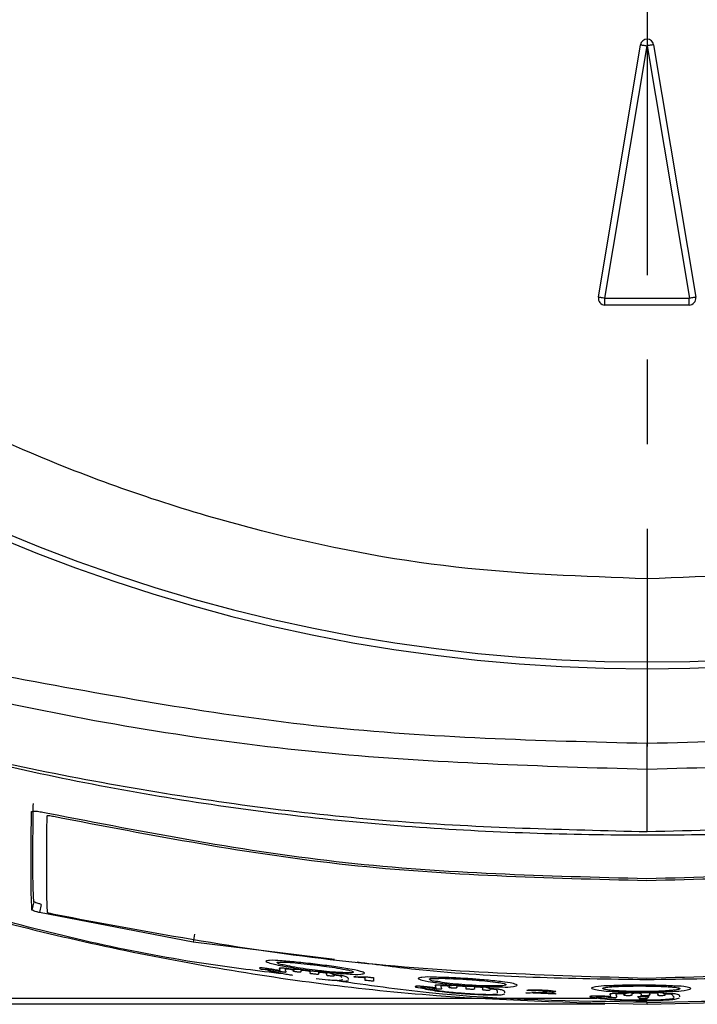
# Model space of a CAD drawing. Header units: millimetres. Extents: x 0 to 864, y 0 to 559.
# Tile 27 of 55: x 133 to 153, y 349 to 378. Entities that reach past the tile are written whole.
import ezdxf

# ---------------------------------------------------------------- set-up
doc = ezdxf.new("R2010")
doc.units = ezdxf.units.MM
doc.linetypes.add('CENTERX2', pattern=[20.32, 12.7, -2.54, 2.54, -2.54])
doc.layers.add('CENTER', color=40, linetype='CENTERX2')
doc.layers.add('DIMENSIONS', color=140, linetype='Continuous', lineweight=25)
doc.styles.add('SLDTEXTSTYLE0', font='TXT', dxfattribs={"width": 0.75})
doc.dimstyles.new('SLDDIMSTYLE1', dxfattribs={"dimtxt": 6, "dimasz": 6, "dimexe": 0, "dimexo": 0.0625, "dimgap": 1.5, "dimtad": 0, "dimtih": 1, "dimtoh": 1, "dimdec": 1, "dimrnd": 1e-09, "dimzin": 12, "dimdsep": 46, "dimtxsty": 'SLDTEXTSTYLE0', "dimsah": 1, "dimcen": 0.09, "dimadec": 0, "dimazin": 3, "dimtfac": 1, "dimtdec": 1, "dimtofl": 0, "dimtmove": 0, "dimatfit": 3, "dimfxl": 0, "dimfrac": 2, "dimtolj": 1, "dimtzin": 12, "dimarcsym": 0})

# ---------------------------------------------------------------- blocks, each defined once
blk = doc.blocks.new('_D_11')
at = {"layer": 'DIMENSIONS'}
for p, q in [((107.822, 461.024), (43.656, 461.024)), ((46.831, 461.024), (46.831, 414.634)), ((39.073, 405.657), (37.245, 405.657)), ((37.245, 405.657), (37.245, 396.132)), ((54.59, 405.657), (56.418, 405.657)), ((56.418, 405.657), (56.418, 396.132)), ((37.245, 396.132), (39.073, 396.132)), ((56.418, 396.132), (54.59, 396.132)), ((46.831, 348.524), (46.831, 394.913)), ((150.37, 348.524), (43.656, 348.524))]:
    blk.add_line(p, q, dxfattribs=at)
for points in [[(46.831, 461.024), (45.908, 455.024), (47.754, 455.024)], [(46.831, 348.524), (47.754, 354.524), (45.908, 354.524)]]:
    blk.add_solid(points, dxfattribs=at)
at = {"layer": 'DIMENSIONS', "char_height": 6, "attachment_point": 1, "style": 'SLDTEXTSTYLE0'}
for s, insert in [('112.5', (36.856, 414.61)), ('4.43', (39.073, 403.866))]:
    blk.add_mtext(s, dxfattribs=dict(at, insert=insert))
blk = doc.blocks.new('_D_12')
at = {"layer": 'DIMENSIONS'}
for p, q in [((98.111, 408.524), (72.26, 408.524)), ((75.435, 408.524), (75.435, 388.474)), ((67.677, 379.497), (65.848, 379.497)), ((65.848, 379.497), (65.848, 369.972)), ((83.193, 379.497), (85.021, 379.497)), ((85.021, 379.497), (85.021, 369.972)), ((65.848, 369.972), (67.677, 369.972)), ((85.021, 369.972), (83.193, 369.972)), ((75.435, 348.703), (75.435, 368.753)), ((150.131, 348.703), (72.26, 348.703))]:
    blk.add_line(p, q, dxfattribs=at)
for points in [[(75.435, 408.524), (74.512, 402.524), (76.358, 402.524)], [(75.435, 348.703), (76.358, 354.703), (74.512, 354.703)]]:
    blk.add_solid(points, dxfattribs=at)
at = {"layer": 'DIMENSIONS', "char_height": 6, "attachment_point": 1, "style": 'SLDTEXTSTYLE0'}
for s, insert in [('59.8', (67.677, 388.45)), ('2.36', (67.677, 377.706))]:
    blk.add_mtext(s, dxfattribs=dict(at, insert=insert))
blk = doc.blocks.new('SW_CENTERMARKSYMBOL_0')
at = {"layer": 'CENTER', "color": 0}
blk.add_line((0, -5.08), (0, -52.259), dxfattribs=at)

msp = doc.modelspace()

# ---------------------------------------------------------------- linework, layer by layer
for p, q in [((150.179, 369.757), (151.443, 377.34)), ((150.37, 369.725), (151.64, 377.308)), ((151.64, 377.308), (152.91, 369.725)), ((151.837, 377.34), (153.101, 369.757)), ((152.904, 369.717), (150.376, 369.717)), ((150.376, 369.524), (150.376, 369.717)), ((152.904, 369.524), (152.904, 369.717)), ((152.904, 369.524), (150.376, 369.524)), ((151.64, 361.303), (151.64, 358.805)), ((151.64, 358.805), (151.64, 358.602)), ((151.64, 355.574), (151.64, 356.354)), ((151.64, 353.701), (151.64, 355.574)), ((133.619, 354.105), (133.621, 354.186)), ((133.446, 351.526), (133.39, 351.278)), ((138.004, 350.385), (133.39, 351.278)), ((142.255, 349.867), (138.004, 350.385)), ((140.612, 349.539), (140.621, 349.601)), ((145.292, 349.024), (145.298, 349.087)), ((148.892, 348.827), (147.995, 348.865)), ((148.383, 348.867), (148.892, 348.846)), ((150.538, 348.765), (150.538, 348.826)), ((151.71, 348.844), (151.71, 348.837))]:
    msp.add_line(p, q)
at = {"flags": 128}
for points in [[(150.37, 369.725), (150.337, 369.73), (150.306, 369.735), (150.276, 369.74), (150.249, 369.745), (150.225, 369.749), (150.205, 369.752), (150.189, 369.755), (150.179, 369.757)], [(153.101, 369.757), (153.09, 369.755), (153.075, 369.752), (153.055, 369.749), (153.031, 369.745), (153.004, 369.74), (152.974, 369.735), (152.942, 369.73), (152.91, 369.725)], [(133.222, 351.603), (133.194, 351.479), (133.166, 351.355)], [(138.044, 350.635), (138.024, 350.51), (138.004, 350.385)], [(142.84, 349.341), (142.84, 349.351), (142.84, 349.36)], [(148.892, 348.846), (148.892, 348.836), (148.892, 348.827)], [(151.64, 348.524), (151.64, 348.559), (151.64, 348.587)]]:
    msp.add_lwpolyline(points, dxfattribs=at)
for centre, radius, start, end in [((151.64, 408.524), 49.921, 90, 270), ((151.64, 408.524), 49.921, 270, 90), ((151.64, 408.524), 49.719, 90, 270), ((151.64, 408.524), 49.719, 270, 90), ((151.64, 377.307), 0.2, 9.4636, 170.5364), ((150.376, 369.724), 0.2, 170.537, 270.0018), ((152.904, 369.724), 0.2, 269.9982, 9.463)]:
    msp.add_arc(centre, radius, start, end)
for points, knots in [([(151.64, 361.303), (149.72, 361.371), (145.822, 361.508), (139.978, 362.642), (134.633, 364.358), (129.881, 366.524), (125.727, 368.951), (121.813, 371.806), (118.191, 375.075), (114.922, 378.697), (112.067, 382.611), (109.639, 386.765), (107.476, 391.517), (105.749, 396.862), (104.657, 402.706), (104.302, 408.524), (104.657, 414.342), (105.749, 420.186), (107.476, 425.531), (109.639, 430.283), (112.067, 434.436), (114.922, 438.351), (118.191, 441.973), (121.813, 445.242), (125.727, 448.097), (129.881, 450.524), (134.633, 452.689), (139.978, 454.406), (145.822, 455.539), (149.72, 455.677), (151.64, 455.744)], [0, 0, 0, 0, 0.038816, 0.078835, 0.119976, 0.152141, 0.184303, 0.217154, 0.25, 0.28285, 0.315697, 0.347862, 0.380024, 0.421168, 0.461187, 0.5, 0.538816, 0.578835, 0.619976, 0.652141, 0.684303, 0.717154, 0.75, 0.78285, 0.815697, 0.847862, 0.880024, 0.921168, 0.961186, 1, 1, 1, 1]), ([(151.64, 455.744), (153.559, 455.677), (157.458, 455.539), (163.302, 454.405), (168.647, 452.689), (173.399, 450.524), (177.553, 448.097), (181.467, 445.242), (185.089, 441.973), (188.358, 438.351), (191.213, 434.436), (193.641, 430.283), (195.804, 425.531), (197.531, 420.186), (198.623, 414.342), (198.978, 408.524), (198.623, 402.705), (197.531, 396.862), (195.804, 391.517), (193.64, 386.765), (191.213, 382.611), (188.358, 378.697), (185.089, 375.075), (181.467, 371.806), (177.552, 368.95), (173.399, 366.524), (168.647, 364.358), (163.302, 362.642), (157.458, 361.508), (153.559, 361.371), (151.64, 361.303)], [0, 0, 0, 0, 0.038816, 0.078835, 0.119976, 0.152141, 0.184303, 0.217154, 0.25, 0.28285, 0.315697, 0.347862, 0.380024, 0.421168, 0.461187, 0.5, 0.538816, 0.578835, 0.619976, 0.652141, 0.684303, 0.717154, 0.75, 0.78285, 0.815697, 0.847862, 0.880024, 0.921168, 0.961186, 1, 1, 1, 1]), ([(151.443, 377.34), (151.452, 377.339), (151.476, 377.335), (151.52, 377.328), (151.576, 377.319), (151.618, 377.312), (151.64, 377.308)], [0, 0, 0, 0, 0.137392, 0.368475, 0.667234, 1, 1, 1, 1]), ([(151.837, 377.34), (151.828, 377.339), (151.804, 377.335), (151.76, 377.328), (151.703, 377.319), (151.662, 377.312), (151.64, 377.308)], [0, 0, 0, 0, 0.1373916, 0.368475, 0.6672336, 1, 1, 1, 1]), ([(150.37, 369.725), (150.37, 369.724), (150.37, 369.722), (150.371, 369.721), (150.371, 369.72), (150.372, 369.719), (150.374, 369.718), (150.375, 369.718), (150.376, 369.717)], [0, 0, 0, 0, 0.26805, 0.386288, 0.499856, 0.61279, 0.731235, 1, 1, 1, 1]), ([(152.91, 369.725), (152.91, 369.724), (152.91, 369.722), (152.909, 369.721), (152.909, 369.72), (152.908, 369.719), (152.906, 369.718), (152.905, 369.718), (152.904, 369.717)], [0, 0, 0, 0, 0.269316, 0.387526, 0.501045, 0.613889, 0.732173, 1, 1, 1, 1]), ([(151.64, 355.574), (148.449, 355.67), (141.962, 355.864), (133.342, 357.245), (125.847, 359.125), (119.555, 361.223), (115.571, 363.1), (113.589, 364.034)], [0, 0, 0, 0, 0.243417, 0.494913, 0.664162, 0.832897, 1, 1, 1, 1]), ([(189.691, 364.034), (187.709, 363.1), (183.725, 361.223), (177.432, 359.125), (169.938, 357.245), (161.318, 355.864), (154.831, 355.67), (151.64, 355.574)], [0, 0, 0, 0, 0.167103, 0.335838, 0.505087, 0.756583, 1, 1, 1, 1]), ([(151.64, 353.701), (149.144, 353.762), (144.135, 353.882), (136.609, 354.845), (129.092, 356.403), (122.658, 358.386), (117.324, 360.487), (114.512, 361.886), (113.104, 362.587)], [0, 0, 0, 0, 0.187583, 0.376427, 0.569431, 0.764031, 0.881755, 1, 1, 1, 1]), ([(190.176, 362.587), (188.478, 361.751), (185.083, 360.079), (179.711, 358.092), (174.181, 356.455), (167.649, 355.023), (160.127, 353.933), (154.477, 353.779), (151.64, 353.701)], [0, 0, 0, 0, 0.142173, 0.284376, 0.429889, 0.575418, 0.786804, 1, 1, 1, 1]), ([(182.613, 359.178), (180.64, 358.48), (176.682, 357.079), (170.533, 355.519), (164.239, 354.365), (157.626, 353.694), (150.762, 353.53), (143.646, 353.82), (136.503, 354.741), (130.273, 356.11), (124.971, 357.624), (122.067, 358.673), (120.613, 359.199)], [0, 0, 0, 0, 0.099103, 0.198743, 0.300057, 0.401969, 0.513196, 0.625001, 0.738978, 0.85381, 0.926801, 1, 1, 1, 1]), ([(151.64, 356.354), (148.393, 356.437), (141.916, 356.603), (135.546, 357.783), (132.369, 358.371)], [0, 0, 0, 0, 0.501384, 1, 1, 1, 1]), ([(170.905, 358.37), (167.729, 357.782), (161.361, 356.603), (154.886, 356.437), (151.64, 356.354)], [0, 0, 0, 0, 0.498615, 1, 1, 1, 1]), ([(114.98, 357.959), (116.092, 357.327), (119.226, 355.544), (124.72, 353.289), (131.328, 351.137), (138.071, 349.641), (144.853, 348.699), (149.387, 348.582), (151.64, 348.524)], [0, 0, 0, 0, 0.100181, 0.282579, 0.464171, 0.644616, 0.82342, 1, 1, 1, 1]), ([(151.64, 348.524), (153.9, 348.582), (158.447, 348.701), (165.249, 349.647), (172.012, 351.153), (178.638, 353.318), (184.11, 355.57), (187.218, 357.343), (188.299, 357.959)], [0, 0, 0, 0, 0.177108, 0.356451, 0.537442, 0.719584, 0.902533, 1, 1, 1, 1]), ([(133.222, 351.603), (133.214, 351.75), (133.2, 352.013), (133.195, 352.396), (133.193, 352.754), (133.194, 353.173), (133.196, 353.511), (133.199, 353.809), (133.201, 354.111), (133.205, 354.374), (133.207, 354.555)], [0, 0, 0, 0, 0.150082, 0.267148, 0.389843, 0.513304, 0.69266, 0.733378, 0.816087, 1, 1, 1, 1]), ([(133.166, 351.355), (133.159, 351.503), (133.145, 351.766), (133.14, 352.149), (133.138, 352.507), (133.139, 352.858), (133.141, 353.156), (133.142, 353.373), (133.144, 353.563), (133.146, 353.865), (133.15, 354.128), (133.152, 354.309)], [0, 0, 0, 0, 0.1500078, 0.267072, 0.38978, 0.5132535, 0.6232954, 0.692635, 0.7333538, 0.8160731, 1, 1, 1, 1]), ([(133.152, 354.309), (133.168, 354.315), (133.196, 354.326), (133.243, 354.327), (133.326, 354.322), (133.461, 354.299), (133.577, 354.278), (133.641, 354.266)], [0, 0, 0, 0, 0.099934, 0.180337, 0.284893, 0.604631, 1, 1, 1, 1]), ([(133.641, 354.266), (136.612, 353.688), (142.553, 352.533), (148.604, 352.381), (151.629, 352.305)], [0, 0, 0, 0, 0.499974, 1, 1, 1, 1]), ([(151.629, 352.305), (154.654, 352.381), (160.704, 352.533), (166.645, 353.685), (169.615, 354.261)], [0, 0, 0, 0, 0.500031, 1, 1, 1, 1]), ([(133.633, 351.276), (133.628, 351.373), (133.62, 351.532), (133.614, 351.734), (133.612, 351.878), (133.61, 351.985), (133.61, 352.064), (133.609, 352.106), (133.609, 352.124), (133.609, 352.133), (133.609, 352.18), (133.608, 352.3), (133.608, 352.468), (133.608, 352.642), (133.609, 352.778), (133.609, 352.889), (133.609, 352.973), (133.61, 353.033), (133.61, 353.086), (133.611, 353.158), (133.611, 353.249), (133.612, 353.338), (133.612, 353.397), (133.612, 353.427), (133.613, 353.438), (133.613, 353.443), (133.613, 353.446), (133.613, 353.448), (133.613, 353.459), (133.614, 353.545), (133.615, 353.763), (133.618, 353.972), (133.619, 354.105)], [0, 0, 0, 0, 0.103007, 0.169661, 0.214176, 0.255699, 0.28272, 0.297891, 0.29994, 0.302578, 0.307406, 0.349249, 0.429678, 0.486027, 0.533704, 0.573145, 0.604161, 0.623197, 0.635767, 0.660932, 0.699352, 0.732511, 0.755166, 0.761474, 0.764729, 0.766377, 0.767209, 0.767767, 0.768841, 0.778457, 0.858694, 1, 1, 1, 1]), ([(133.621, 354.186), (133.627, 354.189), (133.638, 354.193), (133.657, 354.194), (133.69, 354.192), (133.744, 354.183), (133.791, 354.175), (133.817, 354.17)], [0, 0, 0, 0, 0.099947, 0.180369, 0.284985, 0.604729, 1, 1, 1, 1]), ([(133.817, 354.17), (136.759, 353.603), (142.643, 352.47), (148.634, 352.32), (151.63, 352.245)], [0, 0, 0, 0, 0.499975, 1, 1, 1, 1]), ([(151.63, 352.245), (154.625, 352.32), (160.615, 352.469), (166.499, 353.6), (169.441, 354.165)], [0, 0, 0, 0, 0.500031, 1, 1, 1, 1]), ([(140.713, 349.436), (139.963, 349.526), (136.963, 349.887), (131.765, 351.083), (127.435, 352.512), (125.256, 353.231)], [0, 0, 0, 0, 0.142235, 0.568244, 1, 1, 1, 1]), ([(133.446, 351.526), (133.416, 351.534), (133.362, 351.55), (133.286, 351.571), (133.243, 351.592), (133.222, 351.603)], [0, 0, 0, 0, 0.397993, 0.707318, 1, 1, 1, 1]), ([(133.39, 351.278), (133.36, 351.287), (133.306, 351.302), (133.23, 351.323), (133.187, 351.345), (133.166, 351.355)], [0, 0, 0, 0, 0.3981391, 0.7075215, 1, 1, 1, 1]), ([(133.83, 351.219), (133.804, 351.225), (133.768, 351.234), (133.722, 351.245), (133.69, 351.254), (133.661, 351.263), (133.641, 351.272), (133.633, 351.276)], [0, 0, 0, 0, 0.381301, 0.554001, 0.683808, 0.872516, 1, 1, 1, 1]), ([(151.637, 349.3), (148.644, 349.389), (142.658, 349.568), (136.772, 350.669), (133.83, 351.219)], [0, 0, 0, 0, 0.500065, 1, 1, 1, 1]), ([(169.443, 351.216), (166.5, 350.666), (160.615, 349.565), (154.63, 349.388), (151.637, 349.3)], [0, 0, 0, 0, 0.499939, 1, 1, 1, 1]), ([(141.103, 349.79), (141.291, 349.771), (141.575, 349.741), (141.951, 349.694), (142.293, 349.649), (142.685, 349.581), (142.923, 349.55), (143.213, 349.456), (142.934, 349.411), (142.695, 349.439), (142.208, 349.461), (141.774, 349.511), (141.394, 349.561), (141.049, 349.611), (140.656, 349.685), (140.421, 349.724), (140.132, 349.823), (140.415, 349.855), (140.654, 349.824), (140.934, 349.803), (141.103, 349.79)], [0, 0, 0, 0, 0.09471, 0.14265, 0.188767, 0.269994, 0.325956, 0.347171, 0.365902, 0.419087, 0.498942, 0.594021, 0.64262, 0.689485, 0.771181, 0.826332, 0.847586, 0.8664, 0.919462, 1, 1, 1, 1]), ([(141.929, 349.673), (141.843, 349.684), (141.708, 349.702), (141.446, 349.732), (141.182, 349.758), (140.856, 349.789), (140.708, 349.784), (140.495, 349.801), (140.594, 349.714), (140.744, 349.709), (140.997, 349.64), (141.319, 349.595), (141.637, 349.549), (141.962, 349.514), (142.256, 349.484), (142.553, 349.475), (142.698, 349.461), (142.86, 349.491), (142.697, 349.551), (142.549, 349.574), (142.251, 349.63), (142.04, 349.658), (141.929, 349.673)], [0, 0, 0, 0, 0.056036, 0.087527, 0.168654, 0.232664, 0.280253, 0.302252, 0.31167, 0.345205, 0.404134, 0.47619, 0.555687, 0.610509, 0.685709, 0.749599, 0.788683, 0.803392, 0.819069, 0.860411, 0.927135, 1, 1, 1, 1]), ([(141.693, 349.507), (141.658, 349.51), (141.612, 349.514), (141.55, 349.521), (141.48, 349.531), (141.385, 349.546), (141.272, 349.559), (141.19, 349.568), (141.135, 349.571), (141.1, 349.574), (141.074, 349.566), (141.054, 349.566), (141.044, 349.567), (141.034, 349.567), (141.023, 349.569), (140.984, 349.574), (140.927, 349.583), (140.852, 349.593), (140.79, 349.601), (140.733, 349.606), (140.685, 349.61), (140.642, 349.611), (140.618, 349.612), (140.588, 349.608), (140.592, 349.6), (140.593, 349.598), (140.597, 349.591), (140.603, 349.57), (140.603, 349.556), (140.615, 349.531), (140.609, 349.531), (140.608, 349.531), (140.606, 349.531), (140.604, 349.532), (140.601, 349.532), (140.599, 349.532), (140.595, 349.533), (140.587, 349.535), (140.556, 349.542), (140.499, 349.554), (140.417, 349.569), (140.326, 349.584), (140.237, 349.597), (140.166, 349.606), (140.116, 349.612), (140.077, 349.616), (140.044, 349.614), (140.01, 349.623), (139.987, 349.584), (140.19, 349.584), (140.319, 349.507), (140.508, 349.473), (140.609, 349.455)], [0, 0, 0, 0, 0.043285, 0.058102, 0.076404, 0.130707, 0.176818, 0.217095, 0.232507, 0.244218, 0.260065, 0.265641, 0.268934, 0.272667, 0.277236, 0.283034, 0.320916, 0.34919, 0.375881, 0.398901, 0.419339, 0.43627, 0.448442, 0.457339, 0.457716, 0.458443, 0.461, 0.467498, 0.482857, 0.487524, 0.488207, 0.489139, 0.489698, 0.49032, 0.491756, 0.492581, 0.493538, 0.496125, 0.503381, 0.532261, 0.568638, 0.606516, 0.645239, 0.680018, 0.694786, 0.707651, 0.727692, 0.739383, 0.742397, 0.778116, 0.882457, 1, 1, 1, 1]), ([(141.693, 349.424), (141.652, 349.429), (141.606, 349.434), (141.554, 349.441), (141.538, 349.443), (141.527, 349.446), (141.516, 349.446), (141.517, 349.455), (141.52, 349.457), (141.522, 349.459), (141.526, 349.464), (141.53, 349.477), (141.519, 349.492), (141.513, 349.514), (141.485, 349.515), (141.455, 349.524), (141.413, 349.529), (141.369, 349.535), (141.327, 349.54), (141.29, 349.542), (141.263, 349.545), (141.233, 349.539), (141.24, 349.517), (141.244, 349.507), (141.245, 349.504), (141.244, 349.488), (141.22, 349.488), (141.203, 349.488), (141.188, 349.488), (141.169, 349.49), (141.148, 349.492), (141.124, 349.495), (141.1, 349.499), (141.076, 349.503), (141.054, 349.506), (141.036, 349.51), (141.021, 349.514), (140.996, 349.523), (141.023, 349.532), (141.037, 349.548), (141.017, 349.552), (141, 349.558), (140.972, 349.563), (140.939, 349.569), (140.908, 349.574), (140.882, 349.577), (140.863, 349.579), (140.846, 349.581), (140.827, 349.583), (140.805, 349.584), (140.787, 349.584), (140.768, 349.584), (140.765, 349.557), (140.783, 349.534), (140.79, 349.505), (140.779, 349.481), (140.763, 349.485), (140.748, 349.485), (140.728, 349.488), (140.706, 349.491), (140.683, 349.494), (140.651, 349.5), (140.592, 349.51), (140.503, 349.533), (140.407, 349.557), (140.333, 349.571), (140.287, 349.578), (140.255, 349.582), (140.227, 349.585), (140.202, 349.587), (140.188, 349.587), (140.169, 349.587), (140.199, 349.567), (140.271, 349.564), (140.366, 349.53), (140.469, 349.505), (140.562, 349.482), (140.709, 349.45), (140.858, 349.421), (140.951, 349.406), (140.986, 349.4)], [0, 0, 0, 0, 0.045707, 0.052937, 0.05895, 0.063596, 0.066479, 0.069583, 0.070095, 0.07086, 0.072908, 0.076716, 0.085739, 0.092181, 0.100542, 0.113311, 0.129275, 0.146767, 0.163622, 0.177988, 0.188075, 0.195608, 0.206356, 0.206705, 0.206864, 0.210672, 0.221552, 0.226021, 0.231638, 0.23853, 0.246814, 0.256035, 0.265454, 0.274787, 0.283248, 0.290233, 0.295663, 0.30173, 0.31166, 0.315521, 0.320236, 0.327941, 0.338477, 0.351512, 0.366416, 0.373922, 0.380952, 0.387338, 0.393191, 0.403391, 0.41111, 0.415533, 0.421791, 0.435144, 0.448313, 0.454827, 0.458931, 0.465159, 0.472791, 0.481107, 0.489757, 0.498912, 0.518445, 0.556861, 0.603193, 0.629574, 0.642621, 0.655097, 0.66621, 0.67518, 0.681756, 0.68545, 0.689539, 0.708841, 0.784339, 0.790465, 0.8285, 0.892858, 0.959776, 1, 1, 1, 1]), ([(142.675, 349.264), (142.677, 349.272), (142.684, 349.324), (142.586, 349.352), (142.522, 349.375), (142.481, 349.383), (142.448, 349.388), (142.377, 349.397), (142.308, 349.403), (142.246, 349.412), (142.224, 349.415), (142.211, 349.419), (142.196, 349.419), (142.199, 349.439), (142.157, 349.443), (142.111, 349.459), (142.048, 349.469), (141.992, 349.478), (141.947, 349.484), (141.898, 349.489), (141.814, 349.498), (141.745, 349.503), (141.693, 349.507)], [0, 0, 0, 0, 0.023175, 0.14335, 0.205068, 0.231371, 0.261835, 0.300277, 0.43636, 0.460191, 0.480031, 0.495758, 0.504401, 0.513912, 0.539134, 0.593894, 0.672819, 0.714095, 0.756685, 0.802714, 0.853234, 1, 1, 1, 1]), ([(151.637, 349.26), (149.352, 349.29), (146.44, 349.329), (143.555, 349.704), (142.934, 349.785)], [0, 0, 0, 0, 0.784702, 1, 1, 1, 1]), ([(160.338, 349.782), (159.717, 349.701), (156.834, 349.326), (153.922, 349.289), (151.637, 349.26)], [0, 0, 0, 0, 0.215217, 1, 1, 1, 1]), ([(142.471, 349.316), (142.466, 349.331), (142.455, 349.36), (142.413, 349.377), (142.379, 349.384), (142.354, 349.388), (142.338, 349.39), (142.325, 349.392), (142.313, 349.393), (142.297, 349.395), (142.281, 349.396), (142.265, 349.396), (142.242, 349.396), (142.235, 349.367), (142.21, 349.364), (142.198, 349.364), (142.186, 349.365), (142.164, 349.367), (142.127, 349.371), (142.088, 349.376), (142.058, 349.38), (142.042, 349.383), (142.031, 349.385), (142.011, 349.39), (142.02, 349.422), (142.023, 349.454), (141.993, 349.46), (141.972, 349.465), (141.953, 349.468), (141.928, 349.472), (141.894, 349.476), (141.855, 349.48), (141.819, 349.482), (141.794, 349.482), (141.748, 349.48), (141.792, 349.437), (141.739, 349.416), (141.711, 349.421), (141.693, 349.424)], [0, 0, 0, 0, 0.047554, 0.093655, 0.134892, 0.160307, 0.173812, 0.1875, 0.201, 0.213907, 0.236668, 0.253685, 0.264624, 0.307298, 0.322206, 0.338065, 0.348147, 0.361106, 0.408251, 0.465698, 0.487504, 0.504402, 0.51636, 0.523329, 0.569587, 0.588202, 0.620122, 0.645471, 0.66127, 0.680019, 0.726746, 0.770945, 0.807457, 0.835657, 0.865078, 0.904958, 0.93579, 1, 1, 1, 1]), ([(141.699, 349.3), (141.82, 349.285), (142.014, 349.262), (142.257, 349.249), (142.405, 349.239), (142.476, 349.257), (142.498, 349.264)], [0, 0, 0, 0, 0.4551213, 0.7270636, 0.9120236, 1, 1, 1, 1]), ([(151.64, 348.587), (149.452, 348.616), (146.335, 348.656), (143.253, 349.095), (142.335, 349.226)], [0, 0, 0, 0, 0.702123, 1, 1, 1, 1]), ([(142.442, 349.221), (142.472, 349.219), (142.549, 349.215), (142.626, 349.228), (142.673, 349.236)], [0, 0, 0, 0, 0.3885757, 1, 1, 1, 1]), ([(142.84, 349.36), (142.915, 349.354), (143.041, 349.344), (143.167, 349.346), (143.217, 349.347)], [0, 0, 0, 0, 0.602542, 1, 1, 1, 1]), ([(143.17, 349.321), (143.115, 349.324), (143.005, 349.331), (142.895, 349.338), (142.84, 349.341)], [0, 0, 0, 0, 0.499968, 1, 1, 1, 1]), ([(143.173, 349.243), (143.172, 349.256), (143.171, 349.282), (143.17, 349.308), (143.17, 349.321)], [0, 0, 0, 0, 0.497519, 1, 1, 1, 1]), ([(143.428, 349.216), (143.386, 349.22), (143.301, 349.229), (143.215, 349.239), (143.173, 349.243)], [0, 0, 0, 0, 0.499962, 1, 1, 1, 1]), ([(143.217, 349.347), (143.251, 349.343), (143.321, 349.336), (143.39, 349.329), (143.424, 349.325)], [0, 0, 0, 0, 0.50003, 1, 1, 1, 1]), ([(143.424, 349.325), (143.425, 349.307), (143.426, 349.27), (143.428, 349.234), (143.428, 349.216)], [0, 0, 0, 0, 0.5034751, 1, 1, 1, 1]), ([(145.684, 349.326), (145.873, 349.317), (146.158, 349.302), (146.536, 349.274), (146.879, 349.247), (147.272, 349.198), (147.512, 349.179), (147.802, 349.096), (147.522, 349.036), (147.281, 349.049), (146.791, 349.044), (146.355, 349.071), (145.972, 349.1), (145.626, 349.132), (145.232, 349.187), (144.993, 349.213), (144.706, 349.302), (144.989, 349.352), (145.232, 349.335), (145.514, 349.33), (145.684, 349.326)], [0, 0, 0, 0, 0.094759, 0.1426657, 0.1886714, 0.2695585, 0.3251001, 0.3459861, 0.3652069, 0.4187767, 0.4988676, 0.5939862, 0.6425291, 0.6892813, 0.7706477, 0.8254205, 0.8464172, 0.8657961, 0.9192387, 1, 1, 1, 1]), ([(146.514, 349.251), (146.427, 349.257), (146.291, 349.268), (146.028, 349.285), (145.761, 349.296), (145.435, 349.31), (145.284, 349.295), (145.071, 349.302), (145.169, 349.214), (145.321, 349.218), (145.574, 349.159), (145.899, 349.132), (146.218, 349.103), (146.544, 349.085), (146.84, 349.071), (147.138, 349.078), (147.285, 349.074), (147.447, 349.113), (147.285, 349.168), (147.135, 349.182), (146.837, 349.224), (146.625, 349.241), (146.514, 349.251)], [0, 0, 0, 0, 0.055957, 0.087743, 0.168943, 0.232876, 0.280801, 0.303246, 0.312641, 0.345933, 0.404571, 0.476352, 0.555681, 0.610491, 0.685753, 0.749915, 0.789374, 0.80454, 0.819952, 0.860947, 0.927265, 1, 1, 1, 1]), ([(146.494, 349.277), (146.42, 349.281), (146.303, 349.287), (146.187, 349.297), (146.145, 349.3)], [0, 0, 0, 0, 0.63902, 1, 1, 1, 1]), ([(151.64, 348.587), (153.825, 348.618), (157.06, 348.664), (160.259, 349.123), (161.298, 349.272)], [0, 0, 0, 0, 0.6753839, 1, 1, 1, 1]), ([(146.384, 349.057), (146.35, 349.058), (146.305, 349.059), (146.246, 349.062), (146.179, 349.068), (146.087, 349.078), (145.975, 349.085), (145.893, 349.089), (145.836, 349.09), (145.805, 349.089), (145.783, 349.088), (145.764, 349.083), (145.748, 349.078), (145.732, 349.079), (145.72, 349.079), (145.685, 349.081), (145.632, 349.086), (145.56, 349.093), (145.496, 349.098), (145.434, 349.101), (145.382, 349.102), (145.336, 349.101), (145.307, 349.099), (145.273, 349.096), (145.276, 349.085), (145.279, 349.08), (145.287, 349.06), (145.282, 349.042), (145.298, 349.012), (145.291, 349.012), (145.289, 349.012), (145.287, 349.012), (145.285, 349.013), (145.283, 349.013), (145.278, 349.013), (145.254, 349.017), (145.202, 349.027), (145.12, 349.037), (145.029, 349.047), (144.938, 349.056), (144.863, 349.062), (144.81, 349.065), (144.768, 349.067), (144.728, 349.065), (144.694, 349.069), (144.658, 349.041), (144.865, 349.026), (144.981, 348.976), (145.28, 348.933), (145.557, 348.893), (145.932, 348.858), (146.211, 348.84), (146.39, 348.828)], [0, 0, 0, 0, 0.028907, 0.038638, 0.049785, 0.086125, 0.116913, 0.144829, 0.155963, 0.164792, 0.171068, 0.174862, 0.180832, 0.185342, 0.188007, 0.191244, 0.215191, 0.232757, 0.252904, 0.269724, 0.284836, 0.297614, 0.307098, 0.314771, 0.315316, 0.315875, 0.320274, 0.332371, 0.336587, 0.337076, 0.33771, 0.338082, 0.338487, 0.339397, 0.340468, 0.341996, 0.360649, 0.385264, 0.411327, 0.438313, 0.463448, 0.474279, 0.483816, 0.498934, 0.508375, 0.511475, 0.532873, 0.602842, 0.68412, 0.762139, 0.847485, 1, 1, 1, 1]), ([(146.376, 348.971), (146.338, 348.973), (146.294, 348.975), (146.245, 348.979), (146.229, 348.98), (146.216, 348.982), (146.206, 348.983), (146.2, 348.984), (146.195, 348.986), (146.198, 348.992), (146.202, 348.994), (146.209, 349.002), (146.213, 349.023), (146.2, 349.053), (146.169, 349.055), (146.14, 349.06), (146.103, 349.063), (146.063, 349.067), (146.023, 349.069), (145.987, 349.07), (145.958, 349.07), (145.937, 349.071), (145.916, 349.058), (145.922, 349.04), (145.925, 349.029), (145.926, 349.026), (145.927, 349.016), (145.906, 349.008), (145.888, 349.007), (145.87, 349.006), (145.852, 349.007), (145.831, 349.008), (145.807, 349.009), (145.783, 349.011), (145.759, 349.014), (145.737, 349.016), (145.718, 349.019), (145.705, 349.022), (145.688, 349.024), (145.689, 349.046), (145.716, 349.062), (145.684, 349.066), (145.663, 349.071), (145.63, 349.075), (145.594, 349.078), (145.563, 349.081), (145.538, 349.082), (145.517, 349.083), (145.494, 349.083), (145.471, 349.083), (145.441, 349.08), (145.451, 349.032), (145.481, 348.978), (145.447, 348.974), (145.435, 348.974), (145.418, 348.975), (145.398, 348.976), (145.376, 348.978), (145.353, 348.98), (145.32, 348.983), (145.262, 348.991), (145.173, 349.009), (145.088, 349.027), (145.025, 349.035), (144.991, 349.039), (144.957, 349.042), (144.925, 349.045), (144.898, 349.046), (144.873, 349.046), (144.86, 349.045), (144.841, 349.044), (144.874, 349.025), (144.932, 349.025), (145.023, 348.999), (145.093, 348.986), (145.133, 348.978), (145.191, 348.967), (145.309, 348.946), (145.478, 348.92), (145.702, 348.894), (146.004, 348.867), (146.235, 348.851), (146.38, 348.841)], [0, 0, 0, 0, 0.0336423, 0.0392296, 0.0439349, 0.047903, 0.0508535, 0.0526262, 0.0535819, 0.0548605, 0.0565312, 0.0578815, 0.0637131, 0.0749804, 0.0810857, 0.0901048, 0.1013895, 0.1136791, 0.1258846, 0.1369159, 0.1458609, 0.1514833, 0.1563072, 0.1646109, 0.1652293, 0.1663077, 0.1671746, 0.1743331, 0.1804957, 0.1847574, 0.1900305, 0.1964535, 0.2035942, 0.2109184, 0.218235, 0.224974, 0.2306013, 0.2349959, 0.2380506, 0.243392, 0.2501463, 0.2553955, 0.2628269, 0.2723542, 0.2835724, 0.2953138, 0.3005896, 0.305442, 0.3140644, 0.3209332, 0.3276992, 0.3345665, 0.3577434, 0.3594685, 0.3632059, 0.3685552, 0.3746915, 0.381173, 0.3880085, 0.395232, 0.4104204, 0.4403123, 0.4765612, 0.4867868, 0.4971344, 0.5072865, 0.516954, 0.5255013, 0.5323835, 0.5373958, 0.5401683, 0.5436951, 0.5590205, 0.6050977, 0.6184429, 0.6233773, 0.6410967, 0.6710994, 0.7301717, 0.7932138, 0.8714552, 1, 1, 1, 1]), ([(147.143, 348.87), (147.147, 348.894), (147.151, 348.919), (147.139, 348.945), (147.126, 348.962), (147.093, 348.966), (147.061, 348.972), (147.036, 348.974), (147.019, 348.976), (147.005, 348.977), (146.991, 348.977), (146.976, 348.978), (146.961, 348.977), (146.946, 348.977), (146.932, 348.972), (146.913, 348.964), (146.911, 348.94), (146.894, 348.94), (146.884, 348.939), (146.874, 348.939), (146.858, 348.94), (146.829, 348.941), (146.79, 348.944), (146.756, 348.946), (146.735, 348.948), (146.723, 348.95), (146.715, 348.951), (146.688, 348.958), (146.725, 349.021), (146.679, 349.027), (146.66, 349.031), (146.644, 349.033), (146.624, 349.035), (146.594, 349.037), (146.559, 349.038), (146.525, 349.04), (146.493, 349.037), (146.465, 349.041), (146.438, 349.016), (146.463, 348.996), (146.46, 348.983), (146.46, 348.982), (146.46, 348.982), (146.46, 348.982), (146.46, 348.982), (146.459, 348.982), (146.459, 348.982), (146.459, 348.981), (146.457, 348.977), (146.427, 348.971), (146.4, 348.971), (146.376, 348.971)], [0, 0, 0, 0, 0.068572, 0.072596, 0.087688, 0.131617, 0.166596, 0.186888, 0.20844, 0.219315, 0.229833, 0.249341, 0.265559, 0.27771, 0.292459, 0.312354, 0.336526, 0.346054, 0.359233, 0.367345, 0.376849, 0.407213, 0.45545, 0.495569, 0.510782, 0.522678, 0.531216, 0.536406, 0.603517, 0.631525, 0.652243, 0.66472, 0.679137, 0.715308, 0.754181, 0.78793, 0.816101, 0.854313, 0.869591, 0.911565, 0.912259, 0.912413, 0.912444, 0.91246, 0.912475, 0.912506, 0.912727, 0.913648, 0.915485, 0.925948, 1, 1, 1, 1]), ([(147.368, 348.866), (147.37, 348.874), (147.378, 348.925), (147.279, 348.95), (147.216, 348.969), (147.175, 348.975), (147.142, 348.979), (147.07, 348.984), (147, 348.986), (146.938, 348.991), (146.917, 348.993), (146.903, 348.996), (146.889, 348.996), (146.893, 349.016), (146.85, 349.018), (146.804, 349.032), (146.74, 349.038), (146.684, 349.044), (146.639, 349.048), (146.59, 349.051), (146.505, 349.055), (146.436, 349.056), (146.384, 349.057)], [0, 0, 0, 0, 0.02274, 0.140771, 0.202195, 0.228538, 0.25917, 0.297925, 0.434927, 0.458724, 0.478514, 0.494058, 0.50245, 0.512259, 0.537333, 0.592022, 0.670969, 0.712307, 0.755028, 0.801278, 0.852104, 1, 1, 1, 1]), ([(147.995, 348.865), (148.17, 348.872), (148.391, 348.881), (148.576, 348.913), (148.641, 348.908), (148.642, 348.922), (148.618, 348.922), (148.592, 348.929), (148.543, 348.932), (148.487, 348.936), (148.435, 348.938), (148.394, 348.939), (148.362, 348.94), (148.331, 348.938), (148.3, 348.938), (148.285, 348.931), (148.279, 348.928)], [0, 0, 0, 0, 0.49325, 0.621959, 0.636719, 0.640971, 0.656775, 0.68746, 0.734228, 0.793547, 0.856395, 0.886679, 0.912709, 0.950334, 0.98026, 1, 1, 1, 1]), ([(148.024, 348.942), (148.033, 348.945), (148.061, 348.955), (148.127, 348.959), (148.229, 348.961), (148.364, 348.959), (148.511, 348.953), (148.648, 348.945), (148.775, 348.935), (148.833, 348.923), (148.908, 348.915), (148.848, 348.872), (148.681, 348.901), (148.512, 348.881), (148.383, 348.867)], [0, 0, 0, 0, 0.021267, 0.063058, 0.140555, 0.242289, 0.351432, 0.456171, 0.543998, 0.602698, 0.628943, 0.640395, 0.727388, 1, 1, 1, 1]), ([(148.279, 348.928), (148.236, 348.93), (148.151, 348.935), (148.066, 348.939), (148.024, 348.942)], [0, 0, 0, 0, 0.49998, 1, 1, 1, 1]), ([(150.897, 349.094), (151.086, 349.097), (151.371, 349.101), (151.75, 349.097), (152.094, 349.092), (152.487, 349.069), (152.727, 349.068), (153.017, 349.002), (152.736, 348.926), (152.495, 348.92), (152.003, 348.883), (151.566, 348.881), (151.182, 348.885), (150.835, 348.894), (150.442, 348.924), (150.201, 348.933), (149.914, 349.008), (150.198, 349.075), (150.441, 349.075), (150.726, 349.087), (150.897, 349.094)], [0, 0, 0, 0, 0.094871, 0.142733, 0.188654, 0.269207, 0.324264, 0.344602, 0.364368, 0.418432, 0.498851, 0.594077, 0.642587, 0.689251, 0.770292, 0.824592, 0.845107, 0.865036, 0.918931, 1, 1, 1, 1]), ([(151.599, 349.073), (151.555, 349.074), (151.486, 349.074), (151.393, 349.074), (151.279, 349.074), (151.128, 349.072), (150.949, 349.069), (150.787, 349.063), (150.645, 349.057), (150.524, 349.047), (150.424, 349.039), (150.361, 349.023), (150.312, 349.021), (150.305, 348.985), (150.356, 348.979), (150.409, 348.962), (150.504, 348.951), (150.623, 348.938), (150.766, 348.927), (150.927, 348.918), (151.098, 348.911), (151.28, 348.907), (151.446, 348.905), (151.595, 348.906), (151.74, 348.907), (151.9, 348.911), (152.071, 348.918), (152.228, 348.927), (152.364, 348.939), (152.471, 348.95), (152.552, 348.966), (152.597, 348.972), (152.635, 348.995), (152.598, 349.017), (152.555, 349.023), (152.473, 349.037), (152.365, 349.046), (152.225, 349.056), (152.068, 349.063), (151.899, 349.068), (151.744, 349.072), (151.642, 349.073), (151.599, 349.073)], [0, 0, 0, 0, 0.028252, 0.0441, 0.059942, 0.101014, 0.141131, 0.174588, 0.205138, 0.231905, 0.253373, 0.267878, 0.276286, 0.279422, 0.287238, 0.300583, 0.320064, 0.345913, 0.378195, 0.41192, 0.449545, 0.487955, 0.528562, 0.555919, 0.583263, 0.621628, 0.658541, 0.692751, 0.722906, 0.745403, 0.762712, 0.773814, 0.778602, 0.783099, 0.79384, 0.810665, 0.834312, 0.864268, 0.900229, 0.934892, 0.972569, 1, 1, 1, 1]), ([(151.691, 349.096), (151.617, 349.095), (151.452, 349.093), (151.288, 349.097), (151.198, 349.099)], [0, 0, 0, 0, 0.451414, 1, 1, 1, 1]), ([(146.38, 348.841), (146.486, 348.835), (146.657, 348.825), (146.879, 348.822), (147.028, 348.823), (147.11, 348.834), (147.143, 348.838)], [0, 0, 0, 0, 0.418789, 0.67209, 0.87049, 1, 1, 1, 1]), ([(146.39, 348.828), (146.5, 348.822), (146.677, 348.812), (146.912, 348.803), (147.08, 348.804), (147.229, 348.804), (147.319, 348.824), (147.366, 348.835)], [0, 0, 0, 0, 0.335789, 0.545245, 0.720026, 0.851926, 1, 1, 1, 1]), ([(151.636, 348.869), (151.602, 348.867), (151.557, 348.865), (151.498, 348.865), (151.431, 348.866), (151.339, 348.869), (151.227, 348.869), (151.144, 348.867), (151.087, 348.865), (151.056, 348.862), (151.033, 348.86), (151.015, 348.854), (150.999, 348.848), (150.983, 348.847), (150.971, 348.846), (150.936, 348.846), (150.884, 348.848), (150.812, 348.85), (150.748, 348.85), (150.686, 348.85), (150.633, 348.847), (150.586, 348.844), (150.555, 348.839), (150.522, 348.836), (150.523, 348.825), (150.525, 348.819), (150.534, 348.801), (150.528, 348.782), (150.543, 348.752), (150.536, 348.752), (150.534, 348.752), (150.532, 348.752), (150.53, 348.752), (150.528, 348.752), (150.525, 348.752), (150.503, 348.753), (150.452, 348.76), (150.371, 348.765), (150.28, 348.769), (150.188, 348.772), (150.113, 348.773), (150.058, 348.773), (150.015, 348.772), (149.974, 348.768), (149.94, 348.769), (149.902, 348.742), (150.106, 348.733), (150.222, 348.697), (150.522, 348.672), (150.747, 348.655), (150.94, 348.648), (151.221, 348.642), (151.456, 348.642), (151.636, 348.642)], [0, 0, 0, 0, 0.029019, 0.038755, 0.049855, 0.086086, 0.116845, 0.144872, 0.156113, 0.165079, 0.171527, 0.175478, 0.181577, 0.186094, 0.188735, 0.191922, 0.215541, 0.232779, 0.253149, 0.270156, 0.285461, 0.298509, 0.308307, 0.316569, 0.317014, 0.317344, 0.321356, 0.333546, 0.338056, 0.338602, 0.339304, 0.339709, 0.340149, 0.341101, 0.341668, 0.342351, 0.36048, 0.384865, 0.410901, 0.437853, 0.463444, 0.474481, 0.484233, 0.499789, 0.509695, 0.513184, 0.533554, 0.602542, 0.683483, 0.761458, 0.800801, 0.846951, 1, 1, 1, 1]), ([(151.636, 348.782), (151.593, 348.781), (151.544, 348.78), (151.491, 348.781), (151.477, 348.781), (151.468, 348.783), (151.46, 348.783), (151.451, 348.793), (151.476, 348.803), (151.467, 348.824), (151.466, 348.836), (151.462, 348.85), (151.446, 348.849), (151.428, 348.852), (151.405, 348.854), (151.378, 348.855), (151.347, 348.856), (151.315, 348.856), (151.283, 348.856), (151.255, 348.855), (151.23, 348.853), (151.212, 348.852), (151.198, 348.85), (151.184, 348.845), (151.178, 348.827), (151.192, 348.805), (151.164, 348.785), (151.138, 348.784), (151.112, 348.782), (151.084, 348.782), (151.052, 348.782), (151.022, 348.783), (150.995, 348.784), (150.974, 348.786), (150.959, 348.789), (150.948, 348.79), (150.932, 348.809), (150.978, 348.806), (150.967, 348.832), (150.948, 348.829), (150.928, 348.833), (150.905, 348.834), (150.877, 348.836), (150.845, 348.837), (150.818, 348.837), (150.797, 348.837), (150.779, 348.836), (150.76, 348.836), (150.738, 348.833), (150.714, 348.834), (150.701, 348.812), (150.712, 348.786), (150.724, 348.763), (150.719, 348.74), (150.714, 348.731), (150.711, 348.723), (150.702, 348.724), (150.693, 348.722), (150.674, 348.722), (150.655, 348.722), (150.634, 348.722), (150.604, 348.723), (150.565, 348.725), (150.487, 348.731), (150.403, 348.745), (150.314, 348.754), (150.257, 348.757), (150.223, 348.759), (150.202, 348.759), (150.182, 348.759), (150.16, 348.759), (150.133, 348.757), (150.116, 348.759), (150.096, 348.749), (150.163, 348.73), (150.226, 348.731), (150.423, 348.7), (150.629, 348.679), (150.88, 348.664), (151.204, 348.654), (151.459, 348.654), (151.636, 348.654)], [0, 0, 0, 0, 0.03835, 0.043295, 0.047307, 0.050252, 0.051997, 0.053746, 0.060303, 0.065546, 0.070937, 0.072488, 0.077437, 0.082435, 0.089225, 0.097462, 0.106797, 0.11656, 0.126011, 0.134696, 0.142164, 0.147699, 0.151241, 0.154508, 0.160165, 0.165516, 0.174702, 0.182388, 0.189195, 0.197967, 0.207612, 0.217036, 0.225141, 0.231459, 0.235847, 0.238169, 0.241509, 0.251743, 0.254545, 0.261182, 0.266393, 0.272935, 0.281324, 0.291158, 0.301109, 0.305714, 0.30985, 0.316918, 0.32266, 0.329705, 0.336436, 0.341219, 0.353505, 0.358607, 0.361173, 0.363136, 0.36513, 0.368168, 0.372006, 0.381101, 0.385863, 0.390439, 0.407546, 0.420881, 0.459256, 0.483537, 0.499992, 0.50941, 0.514129, 0.518746, 0.527047, 0.533751, 0.542109, 0.544419, 0.547383, 0.583781, 0.62224, 0.712409, 0.773355, 0.843301, 1, 1, 1, 1]), ([(151.363, 348.754), (151.386, 348.757), (151.426, 348.76), (151.473, 348.764), (151.505, 348.765), (151.524, 348.765), (151.54, 348.765), (151.558, 348.764), (151.586, 348.763), (151.633, 348.76), (151.67, 348.756), (151.693, 348.754)], [0, 0, 0, 0, 0.209427, 0.3614, 0.431535, 0.497812, 0.535155, 0.574395, 0.658589, 0.78967, 1, 1, 1, 1]), ([(151.401, 348.703), (151.394, 348.712), (151.382, 348.729), (151.369, 348.746), (151.363, 348.754)], [0, 0, 0, 0, 0.49859, 1, 1, 1, 1]), ([(151.653, 348.704), (151.637, 348.702), (151.612, 348.7), (151.58, 348.697), (151.56, 348.696), (151.547, 348.696), (151.534, 348.696), (151.516, 348.696), (151.489, 348.697), (151.451, 348.699), (151.42, 348.702), (151.401, 348.703)], [0, 0, 0, 0, 0.187557, 0.307042, 0.380609, 0.419108, 0.458762, 0.540707, 0.62983, 0.775845, 1, 1, 1, 1]), ([(151.504, 348.688), (151.511, 348.688), (151.526, 348.688), (151.548, 348.688), (151.577, 348.687), (151.607, 348.686), (151.631, 348.683), (151.644, 348.683), (151.65, 348.678), (151.625, 348.677), (151.609, 348.674), (151.568, 348.673), (151.533, 348.672), (151.502, 348.672), (151.475, 348.673), (151.442, 348.674), (151.426, 348.676), (151.401, 348.678), (151.408, 348.683), (151.42, 348.683), (151.446, 348.686), (151.476, 348.687), (151.496, 348.688), (151.504, 348.688)], [0, 0, 0, 0, 0.045587, 0.091944, 0.137572, 0.218297, 0.276706, 0.290795, 0.295494, 0.318677, 0.373544, 0.452487, 0.545802, 0.594377, 0.639385, 0.718744, 0.773493, 0.795092, 0.800284, 0.814841, 0.873653, 0.953952, 1, 1, 1, 1]), ([(152.619, 348.747), (152.62, 348.755), (152.628, 348.804), (152.528, 348.824), (152.465, 348.838), (152.422, 348.841), (152.388, 348.842), (152.315, 348.842), (152.245, 348.839), (152.183, 348.84), (152.164, 348.841), (152.152, 348.843), (152.139, 348.843), (152.146, 348.863), (152.099, 348.861), (152.055, 348.873), (151.99, 348.874), (151.935, 348.876), (151.89, 348.877), (151.841, 348.876), (151.757, 348.874), (151.688, 348.871), (151.636, 348.869)], [0, 0, 0, 0, 0.021568, 0.137605, 0.19999, 0.227022, 0.259087, 0.300076, 0.439094, 0.461472, 0.480104, 0.493488, 0.499872, 0.509519, 0.535408, 0.590732, 0.669638, 0.710858, 0.753608, 0.800024, 0.851055, 1, 1, 1, 1]), ([(151.636, 348.654), (151.702, 348.655), (151.829, 348.656), (152.007, 348.662), (152.159, 348.668), (152.298, 348.687), (152.387, 348.68), (152.461, 348.734), (152.427, 348.758), (152.412, 348.779), (152.405, 348.808), (152.373, 348.826), (152.344, 348.827), (152.319, 348.829), (152.3, 348.83), (152.282, 348.83), (152.267, 348.83), (152.253, 348.83), (152.237, 348.829), (152.218, 348.828), (152.197, 348.823), (152.168, 348.814), (152.175, 348.787), (152.157, 348.786), (152.146, 348.785), (152.135, 348.784), (152.112, 348.783), (152.075, 348.783), (152.033, 348.782), (152.002, 348.783), (151.985, 348.784), (151.975, 348.785), (151.971, 348.785), (151.964, 348.791), (151.953, 348.801), (151.963, 348.821), (151.977, 348.841), (151.956, 348.858), (151.938, 348.859), (151.922, 348.861), (151.906, 348.861), (151.886, 348.862), (151.862, 348.862), (151.836, 348.861), (151.806, 348.86), (151.776, 348.859), (151.746, 348.855), (151.719, 348.856), (151.707, 348.831), (151.728, 348.817), (151.718, 348.787), (151.679, 348.788), (151.653, 348.784), (151.636, 348.782)], [0, 0, 0, 0, 0.107876, 0.207783, 0.291602, 0.358166, 0.431468, 0.451571, 0.468772, 0.483792, 0.496499, 0.515059, 0.537087, 0.545281, 0.555846, 0.56788, 0.574167, 0.580485, 0.591693, 0.600286, 0.610591, 0.6295, 0.637484, 0.644479, 0.651844, 0.656842, 0.662849, 0.690382, 0.717398, 0.730417, 0.741544, 0.744758, 0.746794, 0.748529, 0.758538, 0.767516, 0.781393, 0.792222, 0.803504, 0.8107, 0.818953, 0.829876, 0.843695, 0.858337, 0.871727, 0.892358, 0.90688, 0.923224, 0.931373, 0.943666, 0.955792, 0.971189, 1, 1, 1, 1]), ([(151.636, 348.642), (151.746, 348.644), (151.924, 348.645), (152.161, 348.653), (152.33, 348.665), (152.48, 348.675), (152.569, 348.702), (152.616, 348.715)], [0, 0, 0, 0, 0.334256, 0.543348, 0.718109, 0.8503, 1, 1, 1, 1]), ([(151.693, 348.754), (151.687, 348.746), (151.673, 348.729), (151.66, 348.712), (151.653, 348.704)], [0, 0, 0, 0, 0.50136, 1, 1, 1, 1])]:
    msp.add_open_spline(points, degree=3, knots=knots)

# ---------------------------------------------------------------- block references
at = {"layer": 'CENTER'}
msp.add_blockref('SW_CENTERMARKSYMBOL_0', (151.64, 408.524), dxfattribs=at)

# ---------------------------------------------------------------- dimensions: what is measured, and where the dimension line sits
at = {"layer": 'DIMENSIONS'}
for base, p1, p2, picture, middle in [((46.831, 461.024), (151.64, 348.524), (109.092, 461.024), '_D_11', (46.831, 404.774)), ((75.435, 348.703), (99.381, 408.524), (151.401, 348.703), '_D_12', (75.435, 378.614))]:
    dim = msp.add_linear_dim(base=base, p1=p1, p2=p2, angle=90, dimstyle='SLDDIMSTYLE1', dxfattribs=at)
    dim.commit()
    dim.dimension.update_dxf_attribs({"geometry": picture, "text_midpoint": middle, "dimtype": 160})

doc.saveas('drawing.dxf')
